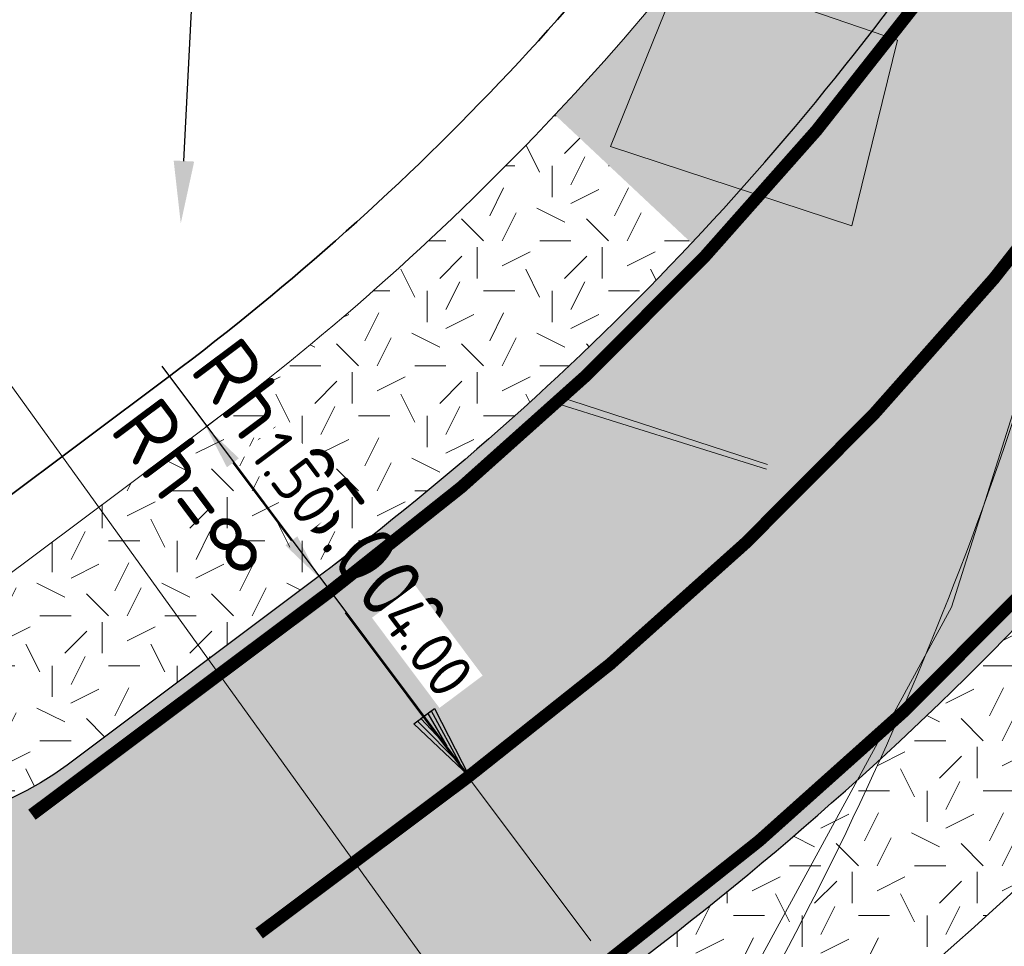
# Model space of a CAD drawing. Header units: metres. Extents: x 163543 to 168130, y 402678 to 405437.
# Tile 142 of 256: x 164804 to 164812, y 403561 to 403569. Entities that reach past the tile are written whole.
import ezdxf
from ezdxf import colors
from ezdxf.entities.mleader import LeaderData, LeaderLine
from ezdxf.math import Vec2, Vec3

# ---------------------------------------------------------------- set-up
doc = ezdxf.new("R2010")
doc.units = ezdxf.units.M
doc.linetypes.add('X-CA190022.004-UO-ALM_Assen$0$AM-AS', pattern=[16, 10, -2, 2, -2])
doc.layers.get('0').update_dxf_attribs({"lineweight": 25})
for name, color, linetype, lineweight in [('X-CA190022.004-UO-ALM_Assen$0$N-WE-AM-AS_WEG-G', 10, 'X-CA190022.004-UO-ALM_Assen$0$AM-AS', 25), ('X-CA190022.004-UO-ALM_Assen$0$N-WE-AM-TANGENTPUNT-T25', 7, 'Continuous', 25), ('X-CA190022.004-UO-BGT_Ondergrond$0$GE_261_OSHHek_Lijn_GEM', 253, 'X-CA190022.004-UO-BGT_Ondergrond$0$Hekwerk', 9), ('X-CA190022.004-UO-BGT_Ondergrond$0$GE_316_WGDFietspad_Vlak_GEM', 253, 'Continuous', 9), ('X-CA190022.004-UO-BGT_Ondergrond$0$GE_367_OWGBerm_groenvoorziening_grasenk_GEM', 253, 'Continuous', 9), ('X-CA190022.004-UO-DTM inmeting_v0.1$0$B-ME-OG-BEBOUWING_FIETSENSTALLING-G', 134, 'Continuous', 18), ('X-CA190022.004-UO-DTM inmeting_v0.1$0$B-WE-IE-MEUBILAIR_WEGMEUBILAIR-G', 246, 'Continuous', 0), ('X-CA190022.004-UO-DTM inmeting_v0.1$0$B-WE-VH-VERHARDING_ASFALT-G', 246, 'Continuous', 0), ('X-CA190022.004-UO-DWM_Snelfietsroute$0$N-WE-GW-BERM-G', 90, 'Continuous', 18), ('X-CA190022.004-UO-DWM_Snelfietsroute$0$N-WE-VH-KANTVERHARDING-G', 210, 'Continuous', 25), ('X-CA190022.004-UO-DWM_Snelfietsroute$0$N-WE-VW-MARKERING_LANGS_STREEP_DOORGETROKKEN_010-G', 7, 'Continuous', 0), ('X-CA190022.004-UO-GZM_Werkgrens_v0.2$0$N-WE-KG-GRENS_SYSTEEMGRENS-G', 7, 'X-CA190022.004-UO-GZM_Werkgrens_v0.2$0$KG-OG', 35), ('X-CA190022.004-UO-KAD_Percelen$0$B-WE-KG-GRENS_PERCEEL-GV', 150, 'Continuous', 9), ('X-CA190022.004-UO-TXT_Tekst 1op200$0$X-XX-AL-AANKLEDING-M', 7, 'Continuous', 18), ('X-CA190022.004-UO-TXT_Tekst 1op200$0$X-XX-AL-T25- LEADER BOVENGRONDSE INFRA', 7, 'Continuous', 25)]:
    doc.layers.add(name, color=color, linetype=linetype, lineweight=lineweight)
for name, color, linetype, lineweight, transparency in [('X-CA190022.004-UO-ARC_Arcering$0$N-GV-GR-GRAS-A-200 GRASMENGSEL M1', 62, 'Continuous', 18, 0.5), ('X-CA190022.004-UO-ARC_Arcering$0$N-WE-VH-VERHARDING_ASFALT_ROOD-A', 232, 'Continuous', 0, 0.5), ('X-CA190022.004-UO-ARC_Arcering$0$N-WE-VH-VERHARDING_ASFALT_ZWART-OPBOUW 1', 250, 'Continuous', 0, 0.5), ('X-CA190022.004-UO-ARC_Arcering$0$N-WE-VH-VERHARDING_ASFALT_ZWARTE OPBOUW- RODE DEKLAAG', 22, 'Continuous', 0, 0.5)]:
    doc.layers.add(name, color=color, linetype=linetype, lineweight=lineweight, transparency=transparency)
doc.styles.add('X-CA190022.004-UO-ALM_Assen$0$NLCS-ISO', font='NLCS-ISO.ttf')
doc.styles.add('X-CA190022.004-UO-TXT_Tekst 1op200$0$NLCS-ISO-M200-T18', font='NLCS-ISO.ttf', dxfattribs={"height": 0.36})
doc.styles.add('X-CA190022.004-UO-TXT_Tekst 1op200$0$NLCS-ISO-M200-T25', font='NLCS-ISO.ttf', dxfattribs={"height": 0.5})
doc.linetypes.add('X-CA190022.004-UO-BGT_Ondergrond$0$Hekwerk', pattern='A,5,-1.5,[2,dgnlstyle-Veghel.shx,S=0.007936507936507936,R=0,X=0,Y=0],-1.5', length=8)
doc.linetypes.add('X-CA190022.004-UO-GZM_Werkgrens_v0.2$0$KG-OG', pattern='A,5.5,-1.5,[2,NLCS.SHX,S=0.5,R=0,X=0,Y=0],-1.5', length=8.5)
doc.dimstyles.new('X-CA190022.004-UO-TXT_Tekst 1op200$0$NLCS-M200-T18-PIJL_L2_H1', dxfattribs={"dimscale": 0.2, "dimtxt": 2.5, "dimasz": 1.8, "dimexe": 2, "dimexo": 2, "dimgap": 0.7, "dimtad": 1, "dimzin": 0, "dimdsep": 46, "dimtxsty": 'X-CA190022.004-UO-TXT_Tekst 1op200$0$NLCS-ISO-M200-T18', "dimcen": 0, "dimdle": 2, "dimclrd": 256, "dimclre": 256, "dimclrt": 10, "dimadec": 1, "dimazin": 0, "dimtfac": 1, "dimtdec": 3, "dimtofl": 0, "dimtmove": 0, "dimatfit": 3, "dimfxl": 2, "dimfxlon": 1, "dimtfillclr": 256, "dimtolj": 1, "dimtzin": 0, "dimlwd": -1, "dimlwe": -1, "dimarcsym": 0})
pattern_1 = [(0, (0, 0), (1, 1), [0.25, -0.75]), (0, (0.5499999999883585, 0.5999999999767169), (1, 1), [0.25, -0.75]), (90, (0.1000000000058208, 0.3499999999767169), (-1, 1), [0.25, -0.75]), (90, (0.5, 0.7000000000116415), (-1, 1), [0.25, -0.75]), (45, (0.2000000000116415, 0.7000000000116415), (0, 1.000000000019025), [0.25, -1.164213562]), (135, (0.5499999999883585, 0), (-1.000000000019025, 0), [0.25, -1.164213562]), (26.56505119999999, (0.25, 0.2999999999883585), (1.000000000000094, 4.000644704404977e-10), [0.25, -1.986067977]), (26.56505119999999, (0.7000000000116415, 0.7999999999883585), (1.000000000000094, 4.000644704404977e-10), [0.25, -1.986067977]), (63.43494882, (0.7000000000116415, 0), (5.099862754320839e-11, 1.000000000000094), [0.2499999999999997, -1.986067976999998]), (63.43494882, (0.25, 0.4500000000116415), (5.099862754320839e-11, 1.000000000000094), [0.2499999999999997, -1.986067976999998]), (63.43494882, (0.6000000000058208, 0.2000000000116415), (5.099862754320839e-11, 1.000000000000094), [0.2499999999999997, -1.986067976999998]), (116.5650512, (0, 0.5499999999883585), (-4.000648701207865e-10, 1.000000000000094), [0.2499999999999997, -1.986067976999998]), (153.43494882, (0.2000000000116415, 0.1500000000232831), (-1.000000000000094, 5.099898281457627e-11), [0.25, -1.986067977])]

# ---------------------------------------------------------------- blocks, each defined once
blk = doc.blocks.new('X-CA190022.004-UO-ALM_Assen$0$SVH-RANDVERHARDING-SO')
at = {"color": 0}
for p, q in [((-0.5999999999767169, 3.499999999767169), (0.5999999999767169, 3.499999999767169)), ((0, 0), (-0.5999999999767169, 3.499999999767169)), ((-0.4000000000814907, 3.499999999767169), (0.4000000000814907, 3.499999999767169)), ((0, 0.7000000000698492), (-0.4000000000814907, 3.499999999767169)), ((-0.1999999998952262, 3.499999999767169), (0.1999999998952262, 3.499999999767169)), ((0, 1.749999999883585), (-0.1999999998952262, 3.499999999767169)), ((0.5999999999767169, 3.499999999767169), (0, 0)), ((0.4000000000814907, 3.499999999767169), (0, 0.7000000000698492)), ((0.1999999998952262, 3.499999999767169), (0, 1.749999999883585))]:
    blk.add_line(p, q, dxfattribs=at)
blk = doc.blocks.new('*D847')
at = {"layer": 'X-CA190022.004-UO-TXT_Tekst 1op200$0$X-XX-AL-AANKLEDING-M', "transparency": 16777216}
for p, q in [((164805.3305327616, 403565.5129205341), (164805.6507525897, 403565.75262715)), ((164805.5462687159, 403565.2247226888), (164806.0136966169, 403564.600294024)), ((164806.2294325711, 403564.3120961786), (164806.5496523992, 403564.5518027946))]:
    blk.add_line(p, q, dxfattribs=at)
for points in [[(164805.5943016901, 403565.2606786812), (164805.4982357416, 403565.1887666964), (164805.3305327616, 403565.5129205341)], [(164806.061729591, 403564.6362500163), (164805.9656636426, 403564.5643380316), (164806.2294325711, 403564.3120961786)]]:
    blk.add_solid(points, dxfattribs=at)
at = {"layer": 'X-CA190022.004-UO-TXT_Tekst 1op200$0$X-XX-AL-AANKLEDING-M', "transparency": 16777216, "insert": (164806.0361585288, 403565.104273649), "char_height": 0.36, "attachment_point": 5, "rotation": 306.8173854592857, "style": 'X-CA190022.004-UO-TXT_Tekst 1op200$0$NLCS-ISO-M200-T18', "bg_fill": 3, "box_fill_scale": 1.1, "bg_fill_color": 256, "bg_fill_true_color": 13158600, "bg_fill_transparency": 0}
blk.add_mtext('\\A1;1.50', dxfattribs=at)
blk = doc.blocks.new('*D848')
at = {"layer": 'X-CA190022.004-UO-TXT_Tekst 1op200$0$X-XX-AL-AANKLEDING-M', "transparency": 16777216}
for p, q in [((164806.2294325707, 403564.3120961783), (164805.9092127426, 403564.0723895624)), ((164806.445168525, 403564.0238983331), (164808.4107776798, 403561.3980758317)), ((164808.6265136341, 403561.1098779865), (164808.306293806, 403560.8701713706))]:
    blk.add_line(p, q, dxfattribs=at)
for points in [[(164806.4932014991, 403564.0598543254), (164806.3971355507, 403563.9879423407), (164806.2294325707, 403564.3120961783)], [(164808.458810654, 403561.4340318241), (164808.3627447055, 403561.3621198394), (164808.6265136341, 403561.1098779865)]]:
    blk.add_solid(points, dxfattribs=at)
at = {"layer": 'X-CA190022.004-UO-TXT_Tekst 1op200$0$X-XX-AL-AANKLEDING-M', "transparency": 16777216, "insert": (164807.1016336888, 403563.7535877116), "char_height": 0.36, "attachment_point": 5, "rotation": 306.8173854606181, "style": 'X-CA190022.004-UO-TXT_Tekst 1op200$0$NLCS-ISO-M200-T18', "bg_fill": 3, "box_fill_scale": 1.1, "bg_fill_color": 256, "bg_fill_true_color": 13158600, "bg_fill_transparency": 0}
blk.add_mtext('\\A1;4.00', dxfattribs=at)

msp = doc.modelspace()

# ---------------------------------------------------------------- hatches: boundary and pattern name
at = {"layer": 'X-CA190022.004-UO-ARC_Arcering$0$N-GV-GR-GRAS-A-200 GRASMENGSEL M1'}
h = msp.add_hatch(dxfattribs=at)
h.set_pattern_fill('AGR-GRAS_02-SO', color=256, scale=0.1, pattern_type=2)
h.set_pattern_definition([(0, (0, 0), (1, 1), [0.25, -0.75]), (0, (0.5499999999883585, 0.5999999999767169), (1, 1), [0.25, -0.75]), (90, (0.1000000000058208, 0.3499999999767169), (-1, 1), [0.25, -0.75]), (90, (0.5, 0.7000000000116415), (-1, 1), [0.25, -0.75]), (45, (0.2000000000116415, 0.7000000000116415), (0, 1.000000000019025), [0.25, -1.164213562]), (135, (0.5499999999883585, 0), (-1.000000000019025, 0), [0.25, -1.164213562]), (26.56505119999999, (0.25, 0.2999999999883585), (1.000000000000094, 4.000644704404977e-10), [0.25, -1.986067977]), (26.56505119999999, (0.7000000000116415, 0.7999999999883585), (1.000000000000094, 4.000644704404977e-10), [0.25, -1.986067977]), (63.43494882, (0.7000000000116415, 0), (5.099862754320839e-11, 1.000000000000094), [0.2499999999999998, -1.986067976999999]), (63.43494882, (0.25, 0.4500000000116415), (5.099862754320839e-11, 1.000000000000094), [0.2499999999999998, -1.986067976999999]), (63.43494882, (0.6000000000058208, 0.2000000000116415), (5.099862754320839e-11, 1.000000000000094), [0.2499999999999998, -1.986067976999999]), (116.5650512, (0, 0.5499999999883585), (-4.000648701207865e-10, 1.000000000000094), [0.2499999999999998, -1.986067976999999]), (153.43494882, (0.2000000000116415, 0.1500000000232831), (-1.000000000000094, 5.099898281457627e-11), [0.25, -1.986067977])])
h.paths.add_polyline_path([(165052.1777432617, 403690.3650457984), (165120.5621529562, 403723.3371005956), (165177.9115562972, 403750.6600081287, -0.02762787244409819), (165180.6699160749, 403751.7918203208), (165185.7373308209, 403753.5509534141), (165185.4228508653, 403754.4568543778), (165180.1779948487, 403753.2088642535, 0.02762787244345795), (165177.2663928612, 403752.0141736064), (165119.9138353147, 403724.6897633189), (165051.5262655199, 403691.7161848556), (164927.835215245, 403632.0761606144), (164894.6942557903, 403616.0961801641), (164821.8936228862, 403580.9947026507, 0.1361886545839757), (164810.4338531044, 403570.9440100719, -0.04351672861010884), (164808.1228087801, 403568.0093847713), (164809.2161853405, 403566.9824827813, 0.04351672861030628), (164811.6884653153, 403570.1218493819, -0.1361886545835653), (164822.5450893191, 403579.6435581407), (164895.3457222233, 403614.7450356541), (164928.4867071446, 403630.7250283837)])
h = msp.add_hatch(dxfattribs=at)
h.set_pattern_fill('AGR-GRAS_02-SO', color=256, scale=0.1, pattern_type=2)
h.set_pattern_definition(pattern_1)
edge = h.paths.add_edge_path()
edge.add_line((164813.2252525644, 403563.2171568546), (164812.1318983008, 403564.2440379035))
edge.add_arc((164792.4539857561, 403582.7255354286), 26.99603661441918, 306.85646383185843, 316.7958108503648, ccw=False)
edge.add_line((164808.6465435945, 403561.1249089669), (164806.6236245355, 403559.6099897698))
edge.add_line((164806.6236245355, 403559.6099897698), (164806.2551585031, 403559.2715021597))
edge.add_line((164806.2551585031, 403559.2715021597), (164807.126311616, 403558.1124504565))
edge.add_line((164807.126311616, 403558.1124504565), (164809.5456810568, 403559.9242625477))
edge.add_arc((164792.4524101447, 403582.7270327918), 28.49817961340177, 306.8557327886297, 316.7957813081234)
edge = h.paths.add_edge_path()
edge.add_arc((164834.2519627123, 403555.320771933), 21.48928600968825, 132.1355474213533, 147.6253487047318)
edge.add_arc((164834.2519604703, 403555.3207684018), 21.48928600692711, 132.2414503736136, 147.6253375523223, ccw=False)
edge.add_arc((164834.4542197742, 403555.0985298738), 21.78978339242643, 132.1378782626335, 132.2423313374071, ccw=False)
h = msp.add_hatch(dxfattribs=at)
h.set_pattern_fill('AGR-GRAS_02-SO', color=256, scale=0.1, pattern_type=2)
h.set_pattern_definition(pattern_1)
edge = h.paths.add_edge_path()
edge.add_line((164809.2161862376, 403566.9824819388), (164808.1228096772, 403568.0093839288))
edge.add_arc((164792.4510797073, 403582.7283022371), 21.49999247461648, 306.85503177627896, 316.7957566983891, ccw=False)
edge.add_line((164805.3466120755, 403565.5249618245), (164802.9205469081, 403563.7081358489))
edge.add_line((164802.9205469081, 403563.7081358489), (164803.7919571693, 403562.5487420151))
edge.add_arc((164802.7199395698, 403564.8072322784), 2.5000000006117, 295.3918756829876, 306.8287255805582)
edge.add_line((164804.2185020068, 403562.8061549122), (164806.2463044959, 403564.3247312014))
edge.add_arc((164792.4510797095, 403582.7283022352), 22.99999247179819, 306.8550436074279, 316.7957554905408)
at = {"layer": 'X-CA190022.004-UO-ARC_Arcering$0$N-WE-VH-VERHARDING_ASFALT_ROOD-A'}
h = msp.add_hatch(color=256, dxfattribs=at)
h.dxf.hatch_style = 1
h.paths.add_polyline_path([(164823.7826180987, 403575.7920475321), (164822.0343641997, 403579.3906297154, 0.1308174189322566), (164811.6884653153, 403570.1218493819, -0.04351672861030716), (164809.2161853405, 403566.9824827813), (164812.1318561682, 403564.2440774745, 0.04351672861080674), (164815.0340978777, 403567.9294208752, -0.1300149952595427)])
h = msp.add_hatch(color=256, dxfattribs=at)
h.dxf.hatch_style = 1
h.paths.add_polyline_path([(164799.4081062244, 403554.2064482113), (164797.090708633, 403557.4683086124), (164795.86814707, 403556.5527593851), (164795.5457951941, 403556.3157055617), (164794.7893453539, 403555.7921878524), (164794.0125654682, 403555.2993388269), (164793.2166982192, 403554.8379469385), (164792.4030168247, 403554.4087503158), (164791.5728230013, 403554.0124355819), (164790.7274448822, 403553.6496367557), (164789.8682348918, 403553.3209342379), (164788.996567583, 403553.0268538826), (164788.1138374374, 403552.7678661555), (164787.8690266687, 403552.7027731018), (164787.221456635, 403552.5443853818), (164786.3208527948, 403552.356769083), (164785.4134666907, 403552.2053174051), (164784.5007499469, 403552.0902726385), (164783.5841627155, 403552.0118188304), (164782.6651713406, 403551.9700814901), (164781.7452460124, 403551.9651273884), (164780.825858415, 403551.9969644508), (164779.9084793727, 403552.0655417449), (164778.9748262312, 403552.1727511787), (164777.9182883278, 403552.2757106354), (164776.8416777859, 403552.3383128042), (164775.7640905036, 403552.3578132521), (164774.6872502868, 403552.33423401), (164773.6128776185, 403552.2676659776), (164772.5426869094, 403552.158268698), (164771.476635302, 403552.0059619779), (164771.2188536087, 403551.9625774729), (164770.421662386, 403551.8119650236), (164769.3712898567, 403551.5749370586), (164768.3344701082, 403551.2969620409), (164767.3102312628, 403550.9779455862), (164766.3001960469, 403550.6184488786), (164765.3059624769, 403550.2190972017), (164764.3280402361, 403549.7801025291), (164763.844748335, 403549.5454639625), (164763.3964932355, 403549.3222228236), (164764.862972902, 403546.2602851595), (164765.3278207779, 403546.4684580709), (164765.7610759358, 403546.6571279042), (164766.6262639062, 403547.0033950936), (164767.5037139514, 403547.3144901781), (164768.3919985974, 403547.5899868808), (164769.2896759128, 403547.8295167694), (164770.195291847, 403548.0327697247), (164771.1064675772, 403548.1993622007), (164771.7974539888, 403548.3008268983), (164772.0244770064, 403548.32949726), (164772.9450986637, 403548.4226469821), (164773.8677687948, 403548.4788686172), (164774.7910082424, 403548.4981474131), (164775.7133399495, 403548.48052778), (164776.6332913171, 403548.4261131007), (164777.5493965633, 403548.3350654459), (164778.460021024, 403548.2066214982), (164778.4731300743, 403548.2048576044), (164779.53058489, 403548.0834322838), (164780.6075081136, 403548.0029285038), (164781.6867892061, 403547.965554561), (164782.766701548, 403547.9713702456), (164783.8455175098, 403548.0203662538), (164784.9215112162, 403548.1124642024), (164785.9929613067, 403548.2475167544), (164787.0581536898, 403548.4253078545), (164788.1153842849, 403548.645553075), (164788.875575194, 403548.8314864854), (164789.1629617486, 403548.9079000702), (164790.1992101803, 403549.2119291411), (164791.2224718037, 403549.5571539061), (164792.2311096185, 403549.9430220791), (164793.2235100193, 403550.3689163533), (164794.1980853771, 403550.8341553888), (164795.1532765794, 403551.3379949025), (164796.0875555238, 403551.8796288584), (164796.9994275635, 403552.4581907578), (164797.8874338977, 403553.0727550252), (164798.2658469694, 403553.3510356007)])
edge = h.paths.add_edge_path()
edge.add_line((164812.1318983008, 403564.2440379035), (164809.2161862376, 403566.9824819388))
edge.add_arc((164792.4510797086, 403582.7283022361), 22.99999247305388, 306.8550437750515, 316.795755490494, ccw=False)
edge.add_line((164806.2463045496, 403564.3247312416), (164804.3247551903, 403562.8857255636))
edge.add_line((164804.3247551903, 403562.8857255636), (164804.2185020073, 403562.8061549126))
edge.add_line((164804.2185020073, 403562.8061549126), (164806.6207696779, 403559.6078518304))
edge.add_line((164806.6207696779, 403559.6078518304), (164808.6465435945, 403561.1249089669))
edge.add_arc((164792.4539857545, 403582.7255354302), 26.99603661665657, 306.8564638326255, 316.7958108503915)
at = {"layer": 'X-CA190022.004-UO-ARC_Arcering$0$N-WE-VH-VERHARDING_ASFALT_ZWART-OPBOUW 1'}
h = msp.add_hatch(color=256, dxfattribs=at)
h.dxf.hatch_style = 1
edge = h.paths.add_edge_path()
edge.add_arc((164802.7199395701, 403564.8072322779), 2.500000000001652, 216.9288347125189, 306.8287255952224, ccw=False)
edge.add_line((164800.7214835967, 403563.3051757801), (164797.7147415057, 403567.3055856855))
edge.add_line((164797.7147415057, 403567.3055856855), (164794.6698808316, 403565.0253569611))
edge.add_line((164794.6698808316, 403565.0253569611), (164797.6203828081, 403560.9309797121))
edge.add_arc((164795.5921461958, 403559.4693859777), 2.500000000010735, -53.17127440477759, 35.777384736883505, ccw=False)
edge.add_line((164797.090708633, 403557.4683086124), (164804.2185020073, 403562.8061549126))
at = {"layer": 'X-CA190022.004-UO-ARC_Arcering$0$N-WE-VH-VERHARDING_ASFALT_ZWARTE OPBOUW- RODE DEKLAAG'}
h = msp.add_hatch(color=256, dxfattribs=at)
h.dxf.hatch_style = 1
h.paths.add_polyline_path([(164804.2185020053, 403562.8061549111), (164802.210156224, 403561.3021493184), (164804.6077157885, 403558.1003204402), (164806.6207696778, 403559.6078518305)])

# ---------------------------------------------------------------- linework, layer by layer
at = {"layer": 'X-CA190022.004-UO-ALM_Assen$0$N-WE-AM-AS_WEG-G', "linetype": 'X-CA190022.004-UO-ALM_Assen$0$AM-AS', "lineweight": 18, "flags": 128}
msp.add_lwpolyline([(163996.3336493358, 403048.7078805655), (164190.428417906, 403269.7022139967, -0.04248648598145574), (164203.1301038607, 403281.900647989, -0.05950783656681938), (164394.9099900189, 403402.509361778, 0.004627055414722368), (164427.6093375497, 403418.3764426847, -0.1575725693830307), (164448.8982825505, 403421.5602137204, 0.1543805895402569), (164469.7953122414, 403424.5523459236), (164600.3150897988, 403487.369046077, -0.2096911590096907), (164620.3886000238, 403488.0752802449, 0.2093307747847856), (164640.4309921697, 403488.7665643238), (164764.0180252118, 403548.0366099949, -0.1493007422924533), (164778.4568812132, 403550.2301690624, 0.1996996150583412), (164797.0707545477, 403554.9547108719), (164807.4367029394, 403562.7175400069, 0.08719858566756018), (164813.3612815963, 403569.0256351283, -0.1361873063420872), (164823.4135919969, 403577.8419746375), (165121.4265764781, 403721.5335502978), (165178.771774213, 403748.854454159, -0.02762787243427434), (165181.3258110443, 403749.9024284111), (165206.7023570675, 403758.7117965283, -0.2281753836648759), (165222.2156522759, 403756.92710106, 0.2625260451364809), (165239.8769326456, 403756.0478409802), (165316.357038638, 403794.2949912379, -0.002955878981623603), (165321.6599724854, 403796.9078754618), (165454.6760993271, 403861.4737105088, 0.2337197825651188), (165465.5419418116, 403875.4828331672), (165466.0393278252, 403877.9301751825, -0.1382469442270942), (165476.4672373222, 403898.1944094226), (165483.3232835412, 403905.5400790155), (165502.0132482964, 403925.3181215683, 0.00270083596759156), (165511.6266676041, 403935.5312913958), (165520.3237442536, 403945.4553072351), (165525.6923273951, 403951.3658801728), (165530.615228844, 403956.3669465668, -0.06780363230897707), (165540.3856813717, 403964.2784885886), (165579.0076054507, 403987.5663360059, 0.233996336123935), (165587.6067037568, 404001.0272668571, -0.2578877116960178), (165597.6306713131, 404015.2620702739), (165668.8061252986, 404049.8624576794, 0.1241179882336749), (165680.9653913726, 404060.0928790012), (165692.909929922, 404076.6706676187, -0.3303788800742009), (165732.6456350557, 404089.3227425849, 0.1846113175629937), (165745.4916128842, 404089.77497305), (165892.3246628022, 404151.9071568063, 0.02506743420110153), (165914.8777454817, 404162.8133820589, -0.01071744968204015), (165924.3873477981, 404167.7535043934), (166007.5697587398, 404208.726249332, -0.0190725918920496), (166018.0170805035, 404213.3859907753, -0.1041133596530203), (166035.0595171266, 404216.3802910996), (166071.3637979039, 404215.1615490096, 0.1209432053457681), (166079.7626728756, 404216.9267814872), (166253.1152813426, 404300.2121870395, 0.1370197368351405), (166261.20282629, 404307.3086689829, -0.1370657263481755), (166269.2936265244, 404314.4067145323), (166458.0553023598, 404405.0532937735, -0.05495898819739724), (166465.292640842, 404407.5962293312), (166474.0115951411, 404409.6200769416, 0.05512116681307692), (166477.7441475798, 404410.9329152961), (166509.8455300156, 404426.3741046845, 0.06706615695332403), (166514.3066309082, 404429.3114036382, -0.06727732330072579), (166518.7828901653, 404432.2559861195), (166556.6686702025, 404450.4403351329, -0.01732068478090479), (166566.1850069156, 404454.6088799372, 0.01660197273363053), (166575.3124233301, 404458.5914386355), (166597.7510003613, 404469.2822299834, 0.1329779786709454), (166635.0885808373, 404501.3122219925, -0.04027287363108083), (166645.1747246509, 404513.8395784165), (166648.1959423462, 404517.0287349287, -0.07202746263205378), (166677.0195985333, 404539.8000358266), (166677.2461273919, 404539.9311914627, -0.08933287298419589), (166717.8167622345, 404554.585755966), (166734.2901361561, 404557.3869827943, 0.1628042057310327), (166748.2749261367, 404564.8680743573, -0.09224986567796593), (166757.8833526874, 404571.8738470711), (166814.8951966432, 404599.1350634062, -0.03237137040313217), (166817.2963922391, 404600.0977793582), (166825.540090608, 404602.7984847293, 0.08309599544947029), (166832.8509500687, 404606.6269308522, -0.05104093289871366), (166841.5511306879, 404611.9158900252), (166891.2886605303, 404635.588563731, -0.1080348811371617), (166898.7767261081, 404637.3338670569), (166928.2421893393, 404637.7391838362, 0.2092685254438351), (166941.3852138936, 404643.7086926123, -0.026762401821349), (166980.5363273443, 404682.8606394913, -0.02619809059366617), (167007.2291239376, 404704.4245627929, -0.01999349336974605), (167033.130253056, 404721.6599794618), (167034.9329898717, 404722.7582272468, -0.02850178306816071), (167071.4851403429, 404742.2630184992), (167095.8874986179, 404753.5487719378, 0.06107887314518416), (167112.4352643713, 404763.8129514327, -0.01637972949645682), (167116.3416166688, 404766.7484785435), (167122.4960900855, 404771.0654386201, -0.09347324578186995), (167132.2396271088, 404775.4785245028), (167140.6213436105, 404777.519708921, -0.05617792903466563), (167157.1982762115, 404779.6303146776), (167189.7312216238, 404780.098905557, -0.09129081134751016), (167196.1584139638, 404779.0110158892), (167222.3067585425, 404769.4734945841, 0.2038372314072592), (167236.3782206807, 404770.2117075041, 0.01782615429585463), (167328.8315635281, 404819.5522006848), (167395.6774769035, 404858.3489080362, 0.03125557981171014), (167406.0672886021, 404865.2809112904), (167511.4690776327, 404945.5504878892)], format="xyb", dxfattribs=at)
at = {"layer": 'X-CA190022.004-UO-ALM_Assen$0$N-WE-AM-TANGENTPUNT-T25', "linetype": 'Continuous', "lineweight": 25}
msp.add_line((164807.4367029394, 403562.7175400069), (164804.9790604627, 403565.9993068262), dxfattribs=at)
at = {"layer": 'X-CA190022.004-UO-BGT_Ondergrond$0$GE_261_OSHHek_Lijn_GEM'}
msp.add_line((164809.825, 403565.211), (164808.144, 403565.759), dxfattribs=at)
at = {"layer": 'X-CA190022.004-UO-BGT_Ondergrond$0$GE_316_WGDFietspad_Vlak_GEM'}
msp.add_arc((164785.1916638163, 403574.4391008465), 28.04048786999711, 331.3968636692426, 348.1145441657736, dxfattribs=at)
at = {"layer": 'X-CA190022.004-UO-BGT_Ondergrond$0$GE_367_OWGBerm_groenvoorziening_grasenk_GEM', "extrusion": (0, 0, -1)}
msp.add_arc((-164785.1916638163, 403574.4391008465), 28.04048787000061, 191.8854558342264, 208.6031363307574, dxfattribs=at)
at = {"layer": 'X-CA190022.004-UO-DTM inmeting_v0.1$0$B-ME-OG-BEBOUWING_FIETSENSTALLING-G'}
msp.add_polyline3d([(164808.0789999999, 403565.7170000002, 9.539), (164809.8160000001, 403565.1740000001, 9.564)], dxfattribs=at)
at = {"layer": 'X-CA190022.004-UO-DTM inmeting_v0.1$0$B-WE-IE-MEUBILAIR_WEGMEUBILAIR-G'}
msp.add_polyline3d([(164810.8640000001, 403568.6069999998, 9.495), (164809.1490000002, 403569.196, 9.461), (164808.5669999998, 403567.7549999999, 9.515), (164810.4980000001, 403567.122, 9.518)], close=True, dxfattribs=at)
at = {"layer": 'X-CA190022.004-UO-DTM inmeting_v0.1$0$B-WE-VH-VERHARDING_ASFALT-G'}
msp.add_polyline3d([(164792.9920000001, 403573.977, 10.108), (164795.304, 403570.6209999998, 10.016), (164798.5320000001, 403566.2910000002, 9.867), (164801.8149999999, 403561.9220000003, 9.769), (164804.1899999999, 403558.6949999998, 9.703), (164804.7680000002, 403558.0819999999, 9.692), (164805.5520000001, 403557.7429999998, 9.674), (164806.4700000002, 403557.9539999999, 9.648), (164808.3820000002, 403559.6039999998, 9.595), (164809.3599999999, 403560.5109999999, 9.573), (164811.2949999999, 403564.0699999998, 9.523), (164812.7170000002, 403568.5580000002, 9.471)], dxfattribs=at)
at = {"layer": 'X-CA190022.004-UO-DWM_Snelfietsroute$0$N-WE-GW-BERM-G', "flags": 128}
for points in [[(164803.3193646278, 403564.0068011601), (164805.3387154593, 403565.5190482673, 0.08719858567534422), (164810.4338531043, 403570.9440100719, -0.1361886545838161), (164821.8936228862, 403580.9947026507), (164894.6942557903, 403616.0961801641), (164927.835215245, 403632.0761606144), (165051.5262655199, 403691.7161848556), (165119.9138353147, 403724.6897633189), (165177.266392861, 403752.0141736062, -0.02762787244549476), (165180.1779948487, 403753.2088642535), (165185.5094520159, 403754.4774607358)], [(164807.5219886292, 403558.408763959), (164809.5346904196, 403559.9160317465, 0.08719858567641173), (164816.2887100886, 403567.1072601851, -0.1361886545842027), (164824.9337995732, 403574.6893616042), (164897.7344324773, 403609.7908391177), (164930.8755107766, 403625.7708768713), (165054.566494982, 403685.4108692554), (165122.9393176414, 403718.3773372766), (165180.2771555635, 403745.6947347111, -0.02762787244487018), (165182.4736272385, 403746.5959925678), (165187.2453437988, 403749.4962616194)]]:
    msp.add_lwpolyline(points, format="xyb", dxfattribs=at)
at = {"layer": 'X-CA190022.004-UO-DWM_Snelfietsroute$0$N-WE-VH-KANTVERHARDING-G', "flags": 128}
for points in [[(164809.2161853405, 403566.9824827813, 0.04351672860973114), (164811.6884653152, 403570.1218493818, -0.1361886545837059), (164822.5450893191, 403579.6435581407), (164895.3457222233, 403614.7450356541), (164928.4867071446, 403630.7250283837), (165052.1777432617, 403690.3650457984), (165120.5621529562, 403723.3371005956), (165177.9115562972, 403750.6600081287, -0.02762787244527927), (165180.6699160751, 403751.7918203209), (165185.7373308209, 403753.5509534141)], [(164809.2161862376, 403566.9824819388, -0.04363186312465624), (164806.2293917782, 403564.3120656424), (164804.2185020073, 403562.8061549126, -0.4137019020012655), (164800.7214835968, 403563.30517578), (164797.7147415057, 403567.3055856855)], [(164806.623624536, 403559.6099897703), (164808.6256212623, 403561.1092406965, 0.04363831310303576), (164812.1318983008, 403564.2440379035, 0.04363831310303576)]]:
    msp.add_lwpolyline(points, format="xyb", dxfattribs=at)
at = {"layer": 'X-CA190022.004-UO-DWM_Snelfietsroute$0$N-WE-VW-MARKERING_LANGS_STREEP_DOORGETROKKEN_010-G', "const_width": 0.1, "flags": 128}
for points in [[(164809.3255229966, 403566.8797925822, 0.04351672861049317), (164811.8139265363, 403570.0396333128, -0.136188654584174), (164822.6102359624, 403579.5084436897), (164895.4108688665, 403614.6099212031), (164928.5518563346, 403630.5899151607), (165052.2428910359, 403690.2299318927), (165120.6269847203, 403723.2018343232), (165177.9760726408, 403750.524591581, -0.02762787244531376), (165180.7191081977, 403751.6501159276), (165185.7865229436, 403753.4092490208)], [(164810.6740207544, 403565.6132801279, 0.04351672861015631), (164813.3612815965, 403569.0256351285, -0.1361886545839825), (164823.4137112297, 403577.8420321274), (164823.8384661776, 403578.0468315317)], [(164809.3255238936, 403566.8797917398, -0.04363186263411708), (164806.3192503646, 403564.1919597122), (164803.9377108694, 403562.4084776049)], [(164810.6740216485, 403565.6132792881, -0.04363184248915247), (164807.4275065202, 403562.7106531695), (164805.7559198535, 403561.4588390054)], [(164806.0091536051, 403559.337225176), (164808.5357075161, 403561.2293053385, 0.04363864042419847), (164812.022558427, 403564.3467301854, 0.04363864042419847)]]:
    msp.add_lwpolyline(points, format="xyb", dxfattribs=at)
at = {"layer": 'X-CA190022.004-UO-GZM_Werkgrens_v0.2$0$N-WE-KG-GRENS_SYSTEEMGRENS-G', "ltscale": 0.2, "flags": 128}
msp.add_lwpolyline([(164202.4471839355, 403276.2612616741, -0.007014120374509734), (164204.6842424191, 403278.1944806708), (164207.7316017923, 403280.6309342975), (164216.350955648, 403287.4712219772), (164219.0035534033, 403289.434108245), (164219.3746627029, 403289.7286192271), (164237.1836765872, 403303.1852059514), (164244.5865004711, 403308.605291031), (164248.7299054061, 403311.6378046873), (164253.9774847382, 403315.3666892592), (164261.1754745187, 403320.480446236), (164269.6822113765, 403326.3244647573), (164277.4779943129, 403331.5382684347), (164300.138869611, 403346.1530355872), (164322.9639978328, 403359.9259594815), (164334.0727303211, 403366.2923093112), (164351.6652632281, 403375.7974689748), (164373.7421382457, 403387.5498352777), (164399.9497431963, 403400.4638723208), (164429.2801321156, 403414.7433017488), (164430.1235736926, 403415.1409833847), (164430.9478262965, 403415.506283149), (164431.7770699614, 403415.8458020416), (164432.615246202, 403416.1613381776), (164433.4616619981, 403416.4526584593), (164434.3156183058, 403416.7195497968), (164435.1764106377, 403416.9618192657), (164436.0433296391, 403417.1792942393), (164436.3055164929, 403417.2587681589, -0.09982065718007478), (164451.9815185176, 403417.1790174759, 0.1310872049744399), (164471.5299883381, 403420.9480569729), (164482.532673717, 403426.2434413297), (164490.6930660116, 403418.7998493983), (164492.5861501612, 403419.7065134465), (164495.4035730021, 403416.5299918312, -0.01010042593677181), (164498.0738503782, 403413.5363083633), (164499.3853029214, 403412.0048366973), (164502.2759065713, 403408.6525450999), (164509.274412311, 403412.9480533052), (164511.7682141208, 403416.4610208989), (164509.1861236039, 403420.2014103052, -0.1750361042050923), (164509.3210798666, 403422.1351258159, -0.1801291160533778), (164510.5166693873, 403423.4312866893), (164518.8245311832, 403427.3151248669), (164545.0302416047, 403439.9269191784), (164571.6953268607, 403452.7535489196), (164577.9552917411, 403456.0641072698), (164591.4716804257, 403464.141949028), (164595.4462846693, 403466.1591353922), (164599.4311747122, 403468.181541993), (164600.8539115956, 403468.8630628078), (164605.9399590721, 403471.2415379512), (164622.0164705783, 403477.7583811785), (164627.272938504, 403479.8886915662), (164631.9472826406, 403481.9048786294), (164633.2674407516, 403482.5385622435, 0.08477773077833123), (164642.6089981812, 403485.3796505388), (164759.3320802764, 403541.3864717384), (164770.9742443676, 403544.8150730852), (164773.2724307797, 403545.3968587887), (164787.8865800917, 403542.289629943), (164789.8994408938, 403542.3802139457), (164793.2522167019, 403543.0482871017), (164800.2402211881, 403546.8141014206), (164803.6710322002, 403549.3659814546), (164804.7740494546, 403550.3596960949), (164806.982937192, 403547.3873851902), (164807.9070396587, 403546.1989325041), (164811.8704722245, 403549.2807697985), (164810.9532731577, 403550.4603442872), (164809.5116547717, 403552.4057701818), (164808.342669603, 403553.5746866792), (164810.0239640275, 403555.0893745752), (164807.82693957, 403558.0124714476), (164809.8344029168, 403559.5158162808, 0.08719858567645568), (164816.7069141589, 403566.8332066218, -0.1361886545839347), (164825.1509550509, 403574.2389801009), (164897.951587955, 403609.3404576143), (164931.0926747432, 403625.3204994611), (165054.7836542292, 403684.9604895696), (165123.1554235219, 403717.9264497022), (165148.5663854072, 403730.0329638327), (165175.6541256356, 403740.4784873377), (165188.1464371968, 403744.8235939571), (165187.6324323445, 403748.0918636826), (165185.2580450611, 403754.9315992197), (165180.037890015, 403753.6894865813, 0.02784581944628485), (165177.0513383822, 403752.4655620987), (165119.6977294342, 403725.1406508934), (165051.3091062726, 403692.1665645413), (164927.6180512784, 403632.5265380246), (164894.4771003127, 403616.5465616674), (164821.6764674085, 403581.445084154, 0.1361886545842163), (164810.015649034, 403571.2180636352, -0.08719858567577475), (164805.0390029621, 403565.919263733), (164803.0203514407, 403564.4075403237), (164799.415410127, 403569.2038422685), (164798.6149812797, 403568.6044188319), (164797.8152444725, 403568.0055136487), (164797.2158194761, 403568.8059445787), (164793.3705278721, 403565.9262908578), (164793.9699528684, 403565.1258599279), (164792.3761302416, 403563.932281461), (164795.8845084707, 403559.0636660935, -0.2015476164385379), (164780.0971775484, 403554.0570161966, 0.07565561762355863), (164771.1691888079, 403553.9823458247, -0.009754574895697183), (164764.0749090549, 403552.5358596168), (164754.2863395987, 403547.7986438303), (164747.4743492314, 403544.6063578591), (164708.340445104, 403525.5831572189), (164686.2179063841, 403515.3649846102), (164675.1479613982, 403509.8647663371), (164663.5244613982, 403504.2582663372), (164644.326586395, 403495.0707073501), (164639.4929121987, 403492.7230557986), (164638.2008723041, 403492.1265410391, -0.2018182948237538), (164621.8461223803, 403491.8003317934, 0.2094978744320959), (164598.5804137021, 403490.9733350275), (164556.1572466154, 403470.5661522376), (164536.2994594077, 403461.0079530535), (164516.3183906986, 403451.407959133), (164508.2317351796, 403447.5121291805), (164500.1867564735, 403443.6421835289), (164497.2033634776, 403443.0084814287), (164495.0902549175, 403442.27400261, 0.1307944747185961), (164492.913084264, 403444.8114515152), (164488.4347408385, 403447.8854838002), (164494.8986629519, 403449.8350294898), (164490.3149407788, 403452.2328764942), (164484.4843242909, 403450.5971355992, -0.07642678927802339), (164479.7480917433, 403454.7225616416), (164478.7991556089, 403455.8572518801), (164474.9179570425, 403452.9617439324), (164457.3434499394, 403473.5656706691), (164451.2568614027, 403468.374000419), (164465.5190818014, 403451.6533184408, -0.484296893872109), (164464.8169442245, 403448.1132255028), (164461.4164168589, 403446.3937776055), (164463.8934237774, 403441.7698684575), (164464.9162194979, 403439.6136052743), (164433.0167582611, 403424.6830765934, 0.0516595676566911), (164425.3001219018, 403421.7033575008), (164396.430770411, 403407.6483830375), (164370.0935852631, 403394.670494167), (164347.8842103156, 403382.8475930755), (164330.1818090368, 403373.2830720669), (164318.9080065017, 403366.8221215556), (164295.9033911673, 403352.9408932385), (164273.0860170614, 403338.2251946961), (164265.1933658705, 403332.9466057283), (164256.5935764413, 403327.0386612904), (164249.3435457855, 403321.8879322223), (164244.0502837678, 403318.1265859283), (164239.8604985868, 403315.0601269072), (164232.4089702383, 403309.6043821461), (164214.4760118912, 403296.0541423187), (164201.2887743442, 403285.5887988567, 0.01213108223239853), (164197.4136132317, 403282.3572203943)], format="xyb", close=True, dxfattribs=at)
at = {"layer": 'X-CA190022.004-UO-KAD_Percelen$0$B-WE-KG-GRENS_PERCEEL-GV', "flags": 128}
msp.add_lwpolyline([(164812.884, 403553.196), (164817.529, 403559.372), (164818.291, 403564.405), (164819.546, 403567.881), (164822.987, 403573.331), (164900.08, 403610.457), (164894.973, 403617.537), (164799.538, 403571.715)], close=True, dxfattribs=at)
msp.add_lwpolyline([(164995.489, 403499.804), (164929.892, 403473.773), (164921.88, 403477.54), (164891.81, 403488.06), (164880.122, 403492.516), (164853.636, 403502.187), (164850.36, 403503.946), (164847.738, 403505.918), (164819.424, 403544.122), (164812.884, 403553.196), (164799.538, 403571.715), (164789.551, 403566.923), (164790.783, 403565.26), (164802.649, 403548.73), (164808.436, 403540.853), (164833.316, 403507.004), (164848.867, 403493.07), (164858.048, 403489.835), (164865.033, 403489.542), (164912.727, 403472.756), (164924.085, 403466.159)], dxfattribs=at)

# ---------------------------------------------------------------- block references
at = {"layer": 'X-CA190022.004-UO-ALM_Assen$0$N-WE-AM-TANGENTPUNT-T25', "linetype": 'Continuous', "lineweight": 25, "xscale": 0.1714285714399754, "yscale": 0.1714285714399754, "zscale": 0.1714285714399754, "rotation": 36.828726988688}
msp.add_blockref('X-CA190022.004-UO-ALM_Assen$0$SVH-RANDVERHARDING-SO', (164807.4367029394, 403562.7175400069), dxfattribs=at)

# ---------------------------------------------------------------- texts
at = {"layer": 'X-CA190022.004-UO-ALM_Assen$0$N-WE-AM-TANGENTPUNT-T25', "linetype": 'Continuous', "lineweight": 25, "char_height": 0.5, "attachment_point": 1, "rotation": 306.8287269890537, "style": 'X-CA190022.004-UO-ALM_Assen$0$NLCS-ISO'}
for s, insert in [('Rh=25.000', (164805.5892543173, 403566.2688684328)), ('Rh=∞', (164804.9489095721, 403565.7893284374))]:
    msp.add_mtext(s, dxfattribs=dict(at, insert=insert))

# ---------------------------------------------------------------- next in the draw order: dimensions: what is measured, and where the dimension line sits
at = {"layer": 'X-CA190022.004-UO-TXT_Tekst 1op200$0$X-XX-AL-AANKLEDING-M'}
dim = msp.add_aligned_dim(p1=(164805.3305327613, 403565.5129205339), p2=(164806.2294325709, 403564.3120961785), distance=2.3285714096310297e-10, dimstyle='X-CA190022.004-UO-TXT_Tekst 1op200$0$NLCS-M200-T18-PIJL_L2_H1', override={"dimclrt": 256, "dimtmove": 2, "dimtfill": 1}, dxfattribs=at)
dim.commit()
dim.dimension.update_dxf_attribs({"geometry": '*D847', "text_midpoint": (164806.0361585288, 403565.104273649)})

# ---------------------------------------------------------------- next in the draw order: leaders
at = {"layer": 'X-CA190022.004-UO-TXT_Tekst 1op200$0$X-XX-AL-T25- LEADER BOVENGRONDSE INFRA'}
ml = msp.add_multileader_mtext('Standard', dxfattribs=at)
ml.set_content('\\A1;Zitbank en prullenbak \\Pverplaatsen', color=256, style='X-CA190022.004-UO-TXT_Tekst 1op200$0$NLCS-ISO-M200-T25')
ml.set_leader_properties(color=256, linetype='ByLayer', lineweight=-1)
ml.build(insert=Vec2(0, 0))
ml.multileader.update_dxf_attribs({"text_left_attachment_type": 5, "text_right_attachment_type": 5, "dogleg_length": 0.5, "arrow_head_size": 0.5})
ctx = ml.context
ctx.base_point, ctx.char_height, ctx.arrow_head_size, ctx.landing_gap_size, ctx.plane_origin, ctx.plane_x_axis, ctx.plane_y_axis = Vec3(164805.9227626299, 403574.0373574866), 0.5, 0.5, 0.18, Vec3(164825.3943505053, 403568.2642026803), Vec3(0.9115468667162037, 0.4111961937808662), Vec3(-0.4111961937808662, 0.9115468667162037)
ctx.left_attachment, ctx.right_attachment = 5, 5
notes = []
notes.append((ctx, [(1, (1, 1, 0), (164805.4669891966, 403573.8317593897), (0.9115468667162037, 0.4111961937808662), 0.5, [(0, [(164805.1287485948, 403567.140394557)], 0, [])])]))
ctx.mtext.insert, ctx.mtext.text_direction, ctx.mtext.rotation, ctx.mtext.width, ctx.mtext.defined_height, ctx.mtext.flow_direction = Vec3(164805.4769000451, 403575.4635006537), Vec3(0.9115468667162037, 0.4111961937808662), 0.4237659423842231, 6.658481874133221, 1.781905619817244, 5
ctx.mtext.has_bg_fill, ctx.mtext.bg_color, ctx.mtext.bg_scale_factor, ctx.mtext.bg_transparency, ctx.mtext.use_window_bg_color = 1, -1027028792, 1.5, 0, 1
for ctx, leaders in notes:
    for number, flags, end, landing, length, lines in leaders:
        leader = LeaderData()
        leader.index, (leader.has_last_leader_line, leader.has_dogleg_vector, leader.attachment_direction) = number, flags
        leader.last_leader_point, leader.dogleg_vector, leader.dogleg_length = Vec3(end), Vec3(landing), length
        for number, points, colour, breaks in lines:
            line = LeaderLine()
            line.index, line.vertices, line.color, line.breaks = number, Vec3.list(points), colors.encode_raw_color(colour), breaks
            leader.lines.append(line)
        ctx.leaders.append(leader)

# ---------------------------------------------------------------- next in the draw order: dimensions: what is measured, and where the dimension line sits
at = {"layer": 'X-CA190022.004-UO-TXT_Tekst 1op200$0$X-XX-AL-AANKLEDING-M'}
dim = msp.add_linear_dim(base=(164808.6265136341, 403561.1098779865), p1=(164806.2294325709, 403564.3120961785), p2=(164808.6265838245, 403561.1099305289), angle=126.817385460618, dimstyle='X-CA190022.004-UO-TXT_Tekst 1op200$0$NLCS-M200-T18-PIJL_L2_H1', override={"dimclrt": 256, "dimtmove": 2, "dimtfill": 1}, dxfattribs=at)
dim.commit()
dim.dimension.update_dxf_attribs({"geometry": '*D848', "text_midpoint": (164807.1016336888, 403563.7535877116), "dimtype": 160})

doc.saveas('drawing.dxf')
